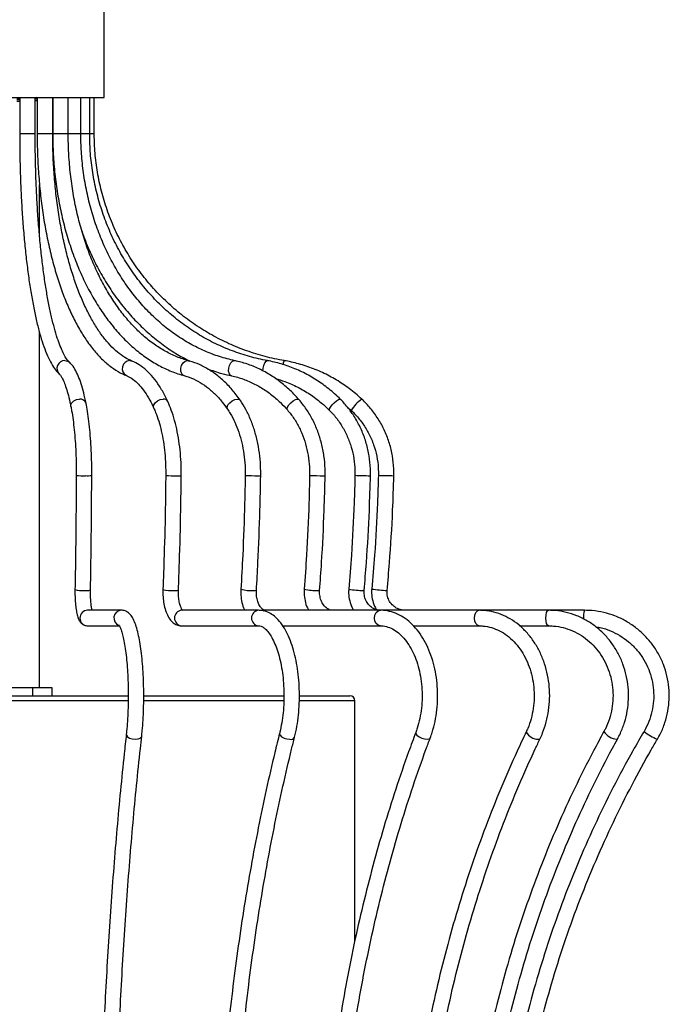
# Model space of a CAD drawing. Header units: millimetres. Extents: x -137 to 130, y -37 to 1540.
# Tile 5 of 6: x -7 to 119, y 526 to 716. Entities that reach past the tile are written whole.
import ezdxf

# ---------------------------------------------------------------- set-up
doc = ezdxf.new("R2010")
doc.units = ezdxf.units.MM

msp = doc.modelspace()

# ---------------------------------------------------------------- linework, layer by layer
at = {"color": 7, "linetype": 'Continuous', "lineweight": 25}
for p, q in [((9.5, 700.88), (9.5, 730.88)), ((-25.5, 700.88), (9.5, 700.88)), ((-6.84, 700.88), (-6.84, 693.88)), ((-3.84, 693.88), (-3.84, 700.88)), ((-3.45, 700.23), (-3.84, 700.2)), ((-3.55, 700.84), (-3.45, 700.9)), ((-3.54, 700.6), (-3.54, 700.85)), ((-3.45, 700.56), (-3.54, 700.61)), ((-3.45, 700.88), (-3.45, 693.88)), ((-0.45, 700.88), (-0.45, 693.88)), ((-0.45, 693.88), (-0.45, 700.88)), ((2.55, 693.88), (2.55, 700.88)), ((4.99, 693.88), (4.99, 700.88)), ((6.7, 693.88), (6.7, 700.88)), ((7.59, 693.88), (7.59, 700.88)), ((2.55, 693.88), (7.59, 693.88)), ((-3, 674.23), (-3, 684)), ((-3, 586.75), (-3, 655.43)), ((56.54, 641.01), (57.3, 640.36)), ((12.85, 601.76), (6.29, 601.76)), ((39.38, 601.76), (24.48, 601.76)), ((102.41, 601.76), (40.63, 601.76)), ((6.29, 598.76), (12.42, 598.76)), ((24.48, 598.76), (39.38, 598.76)), ((44.04, 598.76), (62.94, 598.76)), ((69.33, 598.76), (82.03, 598.76)), ((89.85, 598.76), (95.47, 598.76)), ((-0.55, 586.75), (-14.42, 586.75)), ((-4.28, 585.25), (-4.28, 586.75)), ((-0.55, 585.25), (-0.55, 586.75)), ((-14.44, 585.25), (14.22, 585.25)), ((17.2, 585.25), (44.39, 585.25)), ((47.28, 585.25), (57, 585.25)), ((58, 537.95), (58, 584.25)), ((108.77, 576.88), (108.78, 576.88))]:
    msp.add_line(p, q, dxfattribs=at)
at = {"color": 8, "linetype": 'Continuous', "lineweight": 25}
for p, q in [((-6.84, 693.88), (-3.84, 693.88)), ((-3.45, 693.88), (-0.45, 693.88)), ((-0.45, 693.88), (2.55, 693.88)), ((14.46, 650), (14.91, 649.92)), ((25.62, 650), (25.85, 649.97)), ((55.1, 642.56), (55.21, 642.52)), ((60.9, 627.77), (61.01, 627.77)), ((59.69, 605.59), (59.79, 605.6)), ((40.23, 601.67), (40.63, 601.76)), ((14.21, 584.25), (-14.44, 584.25)), ((44.39, 584.25), (17.17, 584.25)), ((58, 584.25), (47.27, 584.25)), ((108.66, 576.84), (108.77, 576.88))]:
    msp.add_line(p, q, dxfattribs=at)
at = {"color": 8, "linetype": 'Continuous', "lineweight": 25, "flags": 128}
for points in [[(1.88, 650), (2.44, 649.89), (2.85, 649.64)], [(25.07, 647.08), (24.87, 647.16), (24.53, 647.48), (24.34, 647.96), (24.31, 648.53), (24.46, 649.09), (24.76, 649.57), (25.17, 649.89), (25.62, 650)], [(34.16, 647.06), (33.95, 647.16), (33.71, 647.48), (33.58, 647.96), (33.59, 648.53), (33.74, 649.09), (33.99, 649.57), (34.32, 649.89), (34.68, 650)], [(40.21, 647.99), (40.26, 648.53), (40.39, 649.09), (40.59, 649.57), (40.82, 649.89), (41.05, 650)], [(3.06, 641.16), (3.05, 641.46), (3.24, 641.88), (3.62, 642.23), (4.14, 642.47), (4.72, 642.56)], [(19.1, 640.83), (19.04, 641.03), (19.1, 641.46), (19.37, 641.88), (19.81, 642.23), (20.34, 642.47), (20.9, 642.56)], [(33.37, 640.61), (33.33, 640.68), (33.29, 641.03), (33.45, 641.46), (33.79, 641.88), (34.25, 642.23), (34.77, 642.47), (35.26, 642.56)], [(35.26, 642.56), (35.65, 642.47), (35.85, 642.3)], [(44.95, 640.47), (44.87, 640.68), (44.95, 641.03), (45.2, 641.46), (45.58, 641.88), (46.04, 642.23), (46.51, 642.47), (46.91, 642.56)], [(46.91, 642.56), (47.18, 642.47), (47.21, 642.44)], [(53.09, 640.39), (53.07, 640.44), (53.09, 640.68), (53.28, 641.03), (53.6, 641.46), (54.01, 641.88), (54.43, 642.23), (54.82, 642.47), (55.1, 642.56)], [(51.95, 627.77), (52.2, 627.77), (52.24, 627.78)], [(50.9, 605.59), (51.14, 605.6), (51.18, 605.61)], [(62.92, 598.76), (62.49, 598.88), (62.12, 599.2), (61.87, 599.69), (61.78, 600.26), (61.87, 600.84), (62.12, 601.32), (62.49, 601.65), (62.94, 601.76)], [(82.03, 598.76), (81.69, 598.88), (81.41, 599.2), (81.22, 599.69), (81.15, 600.26), (81.22, 600.84), (81.41, 601.32), (81.69, 601.65), (82.03, 601.76)], [(95.47, 598.76), (95.26, 598.88), (95.08, 599.2), (94.96, 599.69), (94.92, 600.26), (94.96, 600.84), (95.08, 601.32), (95.26, 601.65), (95.47, 601.76)], [(13.78, 577.78), (13.8, 577.61), (14, 577.32), (14.4, 577.07), (14.93, 576.9), (15.51, 576.84)], [(15.51, 576.84), (16.06, 576.9), (16.48, 577.07), (16.72, 577.32), (16.76, 577.44)], [(43.42, 577.98), (43.41, 577.9), (43.52, 577.61), (43.83, 577.32), (44.3, 577.07), (44.86, 576.9), (45.42, 576.84)], [(69.76, 578.14), (69.78, 577.9), (70, 577.61), (70.41, 577.32), (70.92, 577.07), (71.48, 576.9), (71.98, 576.84)], [(71.98, 576.84), (72.36, 576.9), (72.56, 577.07), (72.56, 577.08)], [(93.51, 576.84), (93.77, 576.9), (93.82, 576.96)]]:
    msp.add_lwpolyline(points, dxfattribs=at)
at = {"color": 8, "linetype": 'Continuous', "lineweight": 25}
for centre, radius, start, end in [((1.87, 648.5), 1.51, 89.5679, 225.6574), ((14.5, 648.48), 1.52, 91.3501, 242.3259), ((45.63, 649.08), 1.59, 144.5027, 172.6896), ((4.88, 641.4), 1.17, 17.6759, 98.1258), ((21.01, 641.63), 0.935, 29.0969, 96.8501), ((63.3, 636.83), 6.96, 124.7569, 149.5859), ((5.45, 646.11), 18.34, 265.7878, 271.3552), ((6.25, 637.71), 9.94, 267.9075, 274.9374), ((23.01, 648.78), 21.02, 265.6577, 271.4902), ((23.8, 635.04), 7.28, 268.0283, 274.8188), ((38.81, 659.9), 32.13, 266.384, 270.7648), ((39.44, 630.7), 2.94, 266.1038, 276.7374), ((51.8, 676.31), 48.54, 266.9738, 270.1774), ((61.19, 697.6), 69.83, 267.389, 269.7642), ((69.12, 832.72), 204.98, 268.1589, 268.9942), ((5.21, 610.64), 5.07, 254.5454, 274.857), ((6, 608.35), 2.79, 262.576, 287.9745), ((22.46, 611.36), 5.8, 254.0403, 275.354), ((23.24, 607.64), 2.07, 263.1201, 287.3379), ((37.98, 614.33), 8.75, 256.6098, 272.7719), ((38.6, 606.45), 0.885, 257.1616, 293.1776), ((50.75, 618.69), 13.11, 258.7432, 270.6342), ((59.98, 624.38), 18.8, 260.2721, 269.1056), ((67.83, 660.5), 55.03, 263.1323, 266.2438), ((6.32, 600.26), 1.5, 90.824, 269.176), ((12.88, 600.26), 1.5, 90.9709, 249.6353), ((24.6, 600.26), 1.5, 94.6091, 265.3909), ((39.5, 600.26), 1.5, 94.6105, 265.3625), ((106.07, 600.5), 3.87, 160.9779, 186.5414), ((45.61, 577.65), 0.832, 257.2671, 330.2333), ((93.49, 579.55), 2.71, 208.5013, 270.3951), ((109.12, 580.48), 3.67, 215.8929, 262.7977), ((120.25, 586.12), 10.01, 230.7276, 247.9154)]:
    msp.add_arc(centre, radius, start, end, dxfattribs=at)
at = {"color": 7, "linetype": 'Continuous', "lineweight": 25}
msp.add_arc((57, 584.25), 1, 0, 90, dxfattribs=at)
for points, knots in [([(-6.84, 700.64), (-6.99, 700.64), (-7.17, 700.63), (-7.37, 700.62), (-7.39, 700.62)], [0, 0, 0, 0, 0.870724, 1, 1, 1, 1]), ([(-6.84, 700.39), (-6.99, 700.39), (-7.17, 700.38), (-7.37, 700.37), (-7.39, 700.37)], [0, 0, 0, 0, 0.870724, 1, 1, 1, 1]), ([(-3.63, 700.84), (-3.61, 700.83), (-3.58, 700.82), (-3.77, 700.8), (-3.84, 700.8)], [0, 0, 0, 0, 0.658415, 1, 1, 1, 1]), ([(-3.62, 700.6), (-3.59, 700.59), (-3.54, 700.57), (-3.78, 700.55), (-3.84, 700.55)], [0, 0, 0, 0, 0.722546, 1, 1, 1, 1]), ([(-6.84, 700.08), (-6.97, 700.07), (-7.14, 700.07), (-7.34, 700.06), (-7.39, 700.06)], [0, 0, 0, 0, 0.725829, 1, 1, 1, 1]), ([(-6.84, 693.88), (-6.84, 693.2), (-6.83, 691.25), (-6.78, 688.03), (-6.66, 684.25), (-6.48, 680.53), (-6.25, 676.89), (-5.95, 673.37), (-5.61, 669.99), (-5.21, 666.77), (-4.76, 663.72), (-4.27, 660.87), (-3.72, 658.24), (-3.14, 655.84), (-2.51, 653.68), (-1.83, 651.76), (-1.11, 650.11), (-0.33, 648.75), (0.32, 647.9), (0.73, 647.51), (0.83, 647.41)], [0, 0, 0, 0, 0.030945, 0.089784, 0.148639, 0.207507, 0.266395, 0.325311, 0.384268, 0.443281, 0.502369, 0.56156, 0.620895, 0.680433, 0.740266, 0.800543, 0.861501, 0.923506, 0.981363, 1, 1, 1, 1]), ([(2.84, 649.64), (2.76, 649.71), (2.55, 649.92), (2.11, 650.51), (1.57, 651.48), (1.01, 652.76), (0.43, 654.34), (-0.13, 656.22), (-0.68, 658.39), (-1.2, 660.82), (-1.68, 663.49), (-2.13, 666.38), (-2.53, 669.47), (-2.88, 672.74), (-3.18, 676.16), (-3.43, 679.7), (-3.62, 683.35), (-3.75, 687.07), (-3.83, 690.59), (-3.84, 692.86), (-3.84, 693.88)], [0, 0, 0, 0, 0.030759, 0.083365, 0.136735, 0.191594, 0.247764, 0.304899, 0.362704, 0.420968, 0.479546, 0.538342, 0.597292, 0.656353, 0.715494, 0.774694, 0.833936, 0.893207, 0.952498, 1, 1, 1, 1]), ([(-3.45, 693.88), (-3.45, 693.2), (-3.44, 691.23), (-3.32, 687.99), (-3.04, 684.18), (-2.64, 680.43), (-2.1, 676.77), (-1.43, 673.22), (-0.64, 669.81), (0.28, 666.55), (1.3, 663.47), (2.44, 660.59), (3.69, 657.92), (5.03, 655.49), (6.47, 653.3), (8, 651.38), (9.61, 649.75), (11.3, 648.42), (12.71, 647.59), (13.55, 647.24), (13.8, 647.13)], [0, 0, 0, 0, 0.030907, 0.089608, 0.14833, 0.207069, 0.265838, 0.324648, 0.383512, 0.442445, 0.501464, 0.560585, 0.619828, 0.679205, 0.738718, 0.798338, 0.857941, 0.917278, 0.975991, 1, 1, 1, 1]), ([(-0.45, 693.88), (-0.44, 693.19), (-0.43, 691.22), (-0.24, 687.96), (0.17, 684.14), (0.78, 680.37), (1.59, 676.7), (2.59, 673.14), (3.77, 669.71), (5.14, 666.45), (6.67, 663.36), (8.37, 660.48), (10.22, 657.81), (12.2, 655.39), (14.31, 653.22), (16.54, 651.33), (18.86, 649.73), (21.26, 648.43), (23.35, 647.57), (24.63, 647.2), (25.08, 647.08)], [0, 0, 0, 0, 0.030941, 0.089531, 0.14814, 0.206762, 0.265402, 0.324064, 0.382753, 0.441471, 0.500217, 0.558989, 0.617775, 0.67655, 0.735283, 0.79393, 0.852439, 0.910751, 0.968821, 1, 1, 1, 1]), ([(14.91, 649.92), (14.67, 650.02), (13.96, 650.33), (12.77, 651.06), (11.35, 652.23), (9.98, 653.69), (8.64, 655.43), (7.37, 657.44), (6.15, 659.71), (5.01, 662.22), (3.96, 664.96), (3, 667.91), (2.15, 671.05), (1.4, 674.36), (0.78, 677.8), (0.27, 681.37), (-0.11, 685.02), (-0.35, 688.74), (-0.45, 691.7), (-0.45, 693.42), (-0.45, 693.88)], [0, 0, 0, 0, 0.03076, 0.091745, 0.151558, 0.21055, 0.269213, 0.327814, 0.386451, 0.445195, 0.504066, 0.563062, 0.622169, 0.68137, 0.740648, 0.799987, 0.859373, 0.918793, 0.978235, 1, 1, 1, 1]), ([(25.85, 649.97), (25.46, 650.09), (24.31, 650.42), (22.42, 651.2), (20.22, 652.42), (18.08, 653.94), (16.03, 655.73), (14.08, 657.8), (12.25, 660.11), (10.54, 662.67), (8.97, 665.44), (7.54, 668.42), (6.28, 671.58), (5.19, 674.9), (4.28, 678.35), (3.55, 681.92), (3.01, 685.57), (2.67, 689.22), (2.56, 692), (2.55, 693.53), (2.55, 693.88)], [0, 0, 0, 0, 0.030869, 0.0916, 0.152073, 0.212223, 0.272109, 0.331805, 0.39138, 0.450888, 0.510367, 0.569839, 0.629319, 0.688816, 0.748334, 0.807873, 0.86743, 0.927002, 0.983459, 1, 1, 1, 1]), ([(34.78, 649.99), (34.28, 650.11), (32.78, 650.45), (30.34, 651.24), (27.5, 652.48), (24.75, 654.01), (22.12, 655.82), (19.62, 657.91), (17.26, 660.24), (15.08, 662.82), (13.07, 665.61), (11.26, 668.61), (9.66, 671.78), (8.28, 675.11), (7.12, 678.57), (6.21, 682.14), (5.54, 685.8), (5.13, 689.44), (5, 692.15), (4.99, 693.6), (4.99, 693.88)], [0, 0, 0, 0, 0.030967, 0.09129, 0.151574, 0.211781, 0.271905, 0.331952, 0.391929, 0.451849, 0.511722, 0.571561, 0.631374, 0.69117, 0.750953, 0.810728, 0.870497, 0.930262, 0.986882, 1, 1, 1, 1]), ([(41.08, 650), (40.49, 650.12), (38.77, 650.46), (35.94, 651.26), (32.66, 652.5), (29.48, 654.03), (26.44, 655.85), (23.55, 657.94), (20.83, 660.29), (18.3, 662.87), (15.99, 665.67), (13.9, 668.67), (12.05, 671.86), (10.46, 675.19), (9.14, 678.66), (8.09, 682.24), (7.32, 685.89), (6.85, 689.54), (6.71, 692.21), (6.7, 693.64), (6.7, 693.88)], [0, 0, 0, 0, 0.031034, 0.091177, 0.151324, 0.211457, 0.271573, 0.331669, 0.391745, 0.451802, 0.511839, 0.571859, 0.631863, 0.691852, 0.75183, 0.811797, 0.871756, 0.931708, 0.988503, 1, 1, 1, 1]), ([(44.34, 650), (43.71, 650.12), (41.86, 650.46), (38.84, 651.26), (35.32, 652.5), (31.93, 654.04), (28.67, 655.87), (25.58, 657.96), (22.68, 660.3), (19.98, 662.89), (17.5, 665.69), (15.27, 668.7), (13.3, 671.88), (11.6, 675.22), (10.18, 678.69), (9.06, 682.27), (8.24, 685.93), (7.74, 689.58), (7.6, 692.24), (7.59, 693.65), (7.59, 693.88)], [0, 0, 0, 0, 0.031067, 0.091146, 0.151237, 0.211327, 0.271416, 0.331503, 0.391588, 0.451671, 0.511753, 0.571832, 0.631909, 0.691984, 0.752057, 0.812128, 0.872198, 0.932267, 0.98918, 1, 1, 1, 1]), ([(5.17, 675.1), (5.4, 674.44), (6.03, 672.59), (7.33, 669.69), (9.05, 666.42), (10.98, 663.34), (13.11, 660.47), (15.43, 657.81), (17.92, 655.4), (20.56, 653.25), (23.26, 651.39), (25.13, 650.4), (26.03, 649.92)], [0, 0, 0, 0, 0.05832, 0.163939, 0.269552, 0.375149, 0.480718, 0.586246, 0.691714, 0.797104, 0.902397, 1, 1, 1, 1]), ([(6, 641.75), (5.92, 642.11), (5.7, 643.16), (5.3, 644.74), (4.78, 646.38), (4.18, 647.79), (3.58, 648.87), (3.07, 649.4), (2.84, 649.64)], [0, 0, 0, 0, 0.095406, 0.279849, 0.465971, 0.655575, 0.851339, 1, 1, 1, 1]), ([(21.83, 642.08), (21.65, 642.45), (21.14, 643.52), (20.21, 645.12), (19.01, 646.79), (17.71, 648.16), (16.35, 649.25), (15.38, 649.7), (14.91, 649.92)], [0, 0, 0, 0, 0.095459, 0.278682, 0.462691, 0.647111, 0.830187, 1, 1, 1, 1]), ([(35.85, 642.31), (35.58, 642.67), (34.83, 643.74), (33.46, 645.32), (31.72, 646.93), (29.88, 648.26), (27.99, 649.27), (26.63, 649.76), (25.92, 649.95), (25.85, 649.97)], [0, 0, 0, 0, 0.095834, 0.276295, 0.456611, 0.636237, 0.814739, 0.980695, 1, 1, 1, 1]), ([(47.21, 642.44), (46.88, 642.81), (45.93, 643.86), (44.22, 645.42), (42.06, 647.01), (39.78, 648.31), (37.45, 649.29), (35.76, 649.78), (34.88, 649.97), (34.78, 649.99)], [0, 0, 0, 0, 0.096118, 0.275131, 0.453999, 0.632506, 0.810594, 0.978442, 1, 1, 1, 1]), ([(55.21, 642.52), (54.83, 642.88), (53.74, 643.93), (51.8, 645.48), (49.35, 647.05), (46.75, 648.34), (44.1, 649.31), (42.19, 649.79), (41.19, 649.98), (41.08, 650)], [0, 0, 0, 0, 0.096286, 0.274928, 0.453555, 0.632073, 0.810483, 0.979318, 1, 1, 1, 1]), ([(59.34, 642.55), (58.94, 642.92), (57.78, 643.96), (55.71, 645.5), (53.11, 647.07), (50.35, 648.35), (47.53, 649.32), (45.5, 649.8), (44.45, 649.98), (44.34, 650)], [0, 0, 0, 0, 0.096361, 0.27499, 0.453668, 0.632335, 0.810992, 0.980245, 1, 1, 1, 1]), ([(0.83, 647.41), (0.87, 647.37), (0.98, 647.27), (1.27, 646.85), (1.65, 646.1), (2.06, 645.04), (2.48, 643.68), (2.81, 642.33), (3, 641.44), (3.06, 641.16)], [0, 0, 0, 0, 0.095677, 0.246007, 0.403205, 0.569352, 0.742291, 0.919792, 1, 1, 1, 1]), ([(13.8, 647.13), (13.96, 647.06), (14.46, 646.84), (15.33, 646.25), (16.36, 645.26), (17.36, 643.98), (18.28, 642.51), (18.84, 641.36), (19.1, 640.83)], [0, 0, 0, 0, 0.095669, 0.288701, 0.474749, 0.657409, 0.839521, 1, 1, 1, 1]), ([(25.08, 647.08), (25.36, 646.99), (26.23, 646.74), (27.64, 646.09), (29.3, 645.02), (30.87, 643.67), (32.23, 642.19), (33.03, 641.08), (33.37, 640.61)], [0, 0, 0, 0, 0.0959523, 0.2889888, 0.4801112, 0.6691386, 0.8567641, 1, 1, 1, 1]), ([(29.44, 648.44), (30.38, 648.11), (31.94, 647.56), (33.54, 647.2), (34.16, 647.06)], [0, 0, 0, 0, 0.605783, 1, 1, 1, 1]), ([(34.16, 647.06), (34.55, 646.97), (35.68, 646.71), (37.54, 646.04), (39.68, 644.95), (41.71, 643.58), (43.48, 642.07), (44.51, 640.95), (44.95, 640.47)], [0, 0, 0, 0, 0.096176, 0.286644, 0.476793, 0.666373, 0.855398, 1, 1, 1, 1]), ([(42.62, 646.54), (43.23, 646.36), (44.71, 645.94), (46.96, 644.92), (49.32, 643.55), (51.37, 642.02), (52.57, 640.89), (53.09, 640.39)], [0, 0, 0, 0, 0.158814, 0.381425, 0.603903, 0.826227, 1, 1, 1, 1]), ([(7.1, 627.8), (7.1, 628.22), (7.11, 629.45), (7.06, 631.49), (6.95, 633.85), (6.78, 636.12), (6.56, 638.25), (6.3, 640.15), (6.09, 641.25), (6, 641.75)], [0, 0, 0, 0, 0.081879, 0.237752, 0.393775, 0.54999, 0.70656, 0.863719, 1, 1, 1, 1]), ([(24.41, 627.79), (24.41, 628.22), (24.42, 629.48), (24.31, 631.54), (24.06, 633.95), (23.67, 636.26), (23.15, 638.45), (22.54, 640.41), (22.05, 641.55), (21.83, 642.08)], [0, 0, 0, 0, 0.081743, 0.236912, 0.392277, 0.547931, 0.704078, 0.860964, 1, 1, 1, 1]), ([(39.78, 627.78), (39.78, 628.22), (39.78, 629.49), (39.63, 631.58), (39.25, 634.01), (38.67, 636.34), (37.89, 638.55), (36.96, 640.57), (36.21, 641.74), (35.85, 642.31)], [0, 0, 0, 0, 0.081745, 0.235747, 0.389926, 0.544296, 0.698937, 0.8539, 1, 1, 1, 1]), ([(52.24, 627.78), (52.24, 628.22), (52.24, 629.5), (52.05, 631.6), (51.57, 634.03), (50.84, 636.37), (49.87, 638.57), (48.67, 640.63), (47.7, 641.84), (47.21, 642.44)], [0, 0, 0, 0, 0.081841, 0.234333, 0.386954, 0.539628, 0.692334, 0.845022, 1, 1, 1, 1]), ([(61.01, 627.77), (61.01, 628.22), (61.01, 629.5), (60.79, 631.6), (60.25, 634.03), (59.42, 636.36), (58.32, 638.56), (56.99, 640.55), (55.89, 641.83), (55.29, 642.44), (55.21, 642.52)], [0, 0, 0, 0, 0.081955, 0.233015, 0.38416, 0.535296, 0.686399, 0.837439, 0.980229, 1, 1, 1, 1]), ([(65.53, 627.77), (65.53, 628.22), (65.54, 629.5), (65.3, 631.6), (64.73, 634.02), (63.85, 636.35), (62.69, 638.54), (61.28, 640.54), (60.11, 641.83), (59.44, 642.46), (59.34, 642.55)], [0, 0, 0, 0, 0.08203, 0.232229, 0.382501, 0.53277, 0.683031, 0.833283, 0.975618, 1, 1, 1, 1]), ([(3.06, 641.16), (3.11, 640.88), (3.26, 640.08), (3.49, 638.59), (3.72, 636.64), (3.9, 634.52), (4.03, 632.29), (4.1, 630.03), (4.1, 628.53), (4.1, 627.81)], [0, 0, 0, 0, 0.0817092, 0.2346098, 0.3888073, 0.5441017, 0.7000581, 0.856406, 1, 1, 1, 1]), ([(19.1, 640.83), (19.22, 640.56), (19.56, 639.79), (20.06, 638.34), (20.57, 636.44), (20.97, 634.37), (21.25, 632.17), (21.4, 629.97), (21.41, 628.51), (21.41, 627.82)], [0, 0, 0, 0, 0.08148, 0.235041, 0.389689, 0.545386, 0.70184, 0.858792, 1, 1, 1, 1]), ([(33.37, 640.61), (33.55, 640.34), (34.06, 639.57), (34.81, 638.11), (35.56, 636.2), (36.15, 634.13), (36.56, 631.94), (36.77, 629.83), (36.78, 628.45), (36.78, 627.83)], [0, 0, 0, 0, 0.081518, 0.239148, 0.396975, 0.554963, 0.713175, 0.871575, 1, 1, 1, 1]), ([(44.95, 640.47), (45.17, 640.2), (45.83, 639.42), (46.79, 637.95), (47.75, 636.02), (48.49, 633.93), (48.99, 631.74), (49.23, 629.69), (49.24, 628.38), (49.24, 627.84)], [0, 0, 0, 0, 0.081705, 0.242602, 0.403362, 0.563888, 0.724281, 0.884591, 1, 1, 1, 1]), ([(53.09, 640.39), (53.35, 640.13), (54.11, 639.34), (55.22, 637.85), (56.33, 635.91), (57.17, 633.81), (57.74, 631.61), (58, 629.6), (58.01, 628.34), (58.01, 627.84)], [0, 0, 0, 0, 0.081907, 0.244444, 0.406929, 0.569232, 0.73139, 0.893439, 1, 1, 1, 1]), ([(57.3, 640.36), (57.57, 640.09), (58.38, 639.3), (59.58, 637.81), (60.76, 635.86), (61.66, 633.76), (62.26, 631.55), (62.53, 629.56), (62.53, 628.32), (62.53, 627.84)], [0, 0, 0, 0, 0.082031, 0.245128, 0.408303, 0.571453, 0.73458, 0.897689, 1, 1, 1, 1]), ([(4.1, 627.81), (4.09, 626.04), (4.07, 620.88), (3.99, 613.52), (3.9, 607.95), (3.86, 605.75)], [0, 0, 0, 0, 0.241373, 0.700042, 1, 1, 1, 1]), ([(6.86, 605.7), (6.89, 607.47), (6.97, 612.62), (7.06, 619.99), (7.09, 625.59), (7.1, 627.8)], [0, 0, 0, 0, 0.241373, 0.700031, 1, 1, 1, 1]), ([(21.41, 627.82), (21.39, 626.05), (21.33, 620.9), (21.15, 613.55), (20.94, 607.98), (20.86, 605.78)], [0, 0, 0, 0, 0.241374, 0.700116, 1, 1, 1, 1]), ([(23.86, 605.67), (23.93, 607.44), (24.12, 612.59), (24.31, 619.97), (24.38, 625.58), (24.41, 627.79)], [0, 0, 0, 0, 0.241374, 0.699957, 1, 1, 1, 1]), ([(36.78, 627.83), (36.75, 626.06), (36.65, 620.91), (36.38, 613.57), (36.08, 608.01), (35.95, 605.81)], [0, 0, 0, 0, 0.2413736, 0.7003089, 1, 1, 1, 1]), ([(38.95, 605.64), (39.05, 607.41), (39.34, 612.57), (39.62, 619.96), (39.74, 625.56), (39.78, 627.78)], [0, 0, 0, 0, 0.2413737, 0.6997626, 1, 1, 1, 1]), ([(49.24, 627.84), (49.2, 626.06), (49.07, 620.92), (48.73, 613.58), (48.35, 608.03), (48.19, 605.84)], [0, 0, 0, 0, 0.241373, 0.700595, 1, 1, 1, 1]), ([(51.18, 605.61), (51.31, 607.39), (51.68, 612.55), (52.04, 619.94), (52.18, 625.55), (52.24, 627.78)], [0, 0, 0, 0, 0.241373, 0.699475, 1, 1, 1, 1]), ([(58.01, 627.84), (57.96, 626.07), (57.81, 620.93), (57.43, 613.59), (56.98, 608.04), (56.8, 605.85)], [0, 0, 0, 0, 0.241373, 0.700886, 1, 1, 1, 1]), ([(59.79, 605.6), (59.94, 607.38), (60.36, 612.54), (60.78, 619.93), (60.94, 625.55), (61.01, 627.77)], [0, 0, 0, 0, 0.241373, 0.699187, 1, 1, 1, 1]), ([(62.53, 627.84), (62.48, 626.07), (62.33, 620.93), (61.92, 613.6), (61.44, 608.05), (61.25, 605.86)], [0, 0, 0, 0, 0.241373, 0.701069, 1, 1, 1, 1]), ([(64.24, 605.59), (64.39, 607.37), (64.84, 612.53), (65.29, 619.92), (65.46, 625.54), (65.53, 627.77)], [0, 0, 0, 0, 0.241373, 0.699008, 1, 1, 1, 1]), ([(3.86, 605.75), (3.86, 605.52), (3.85, 604.85), (3.89, 603.73), (3.99, 602.49), (4.16, 601.36), (4.38, 600.46), (4.66, 599.78), (5.06, 599.24), (5.62, 598.84), (6.07, 598.79), (6.29, 598.76)], [0, 0, 0, 0, 0.07062, 0.205823, 0.341934, 0.480361, 0.625152, 0.752009, 0.84501, 0.922261, 1, 1, 1, 1]), ([(7.16, 601.76), (7.11, 601.97), (7.03, 602.41), (6.93, 603.33), (6.86, 604.41), (6.85, 605.22), (6.86, 605.65), (6.86, 605.7)], [0, 0, 0, 0, 0.218193, 0.460968, 0.716605, 0.966206, 1, 1, 1, 1]), ([(20.86, 605.78), (20.86, 605.54), (20.84, 604.83), (20.93, 603.64), (21.17, 602.31), (21.58, 601.09), (22.12, 600.1), (22.78, 599.36), (23.54, 598.9), (24.13, 598.77), (24.45, 598.76), (24.48, 598.76)], [0, 0, 0, 0, 0.073266, 0.212113, 0.35233, 0.495776, 0.645788, 0.770504, 0.881025, 0.986839, 1, 1, 1, 1]), ([(24.72, 601.71), (24.72, 601.7), (24.76, 601.69), (24.6, 601.82), (24.37, 602.25), (24.12, 602.94), (23.93, 603.85), (23.84, 604.8), (23.85, 605.41), (23.86, 605.67)], [0, 0, 0, 0, 0.026053, 0.182809, 0.338794, 0.505136, 0.683086, 0.868801, 1, 1, 1, 1]), ([(35.95, 605.81), (35.95, 605.55), (35.92, 604.81), (36.06, 603.6), (36.32, 602.48), (36.61, 601.92), (36.69, 601.76)], [0, 0, 0, 0, 0.183306, 0.52136, 0.862278, 1, 1, 1, 1]), ([(40.63, 601.76), (40.59, 601.76), (40.48, 601.77), (40.24, 601.86), (39.84, 602.21), (39.43, 602.83), (39.11, 603.69), (38.93, 604.66), (38.94, 605.32), (38.95, 605.64)], [0, 0, 0, 0, 0.078601, 0.23749, 0.38539, 0.543323, 0.700068, 0.85834, 1, 1, 1, 1]), ([(48.19, 605.84), (48.18, 605.57), (48.15, 604.81), (48.32, 603.58), (48.64, 602.47), (48.98, 601.92), (49.08, 601.76)], [0, 0, 0, 0, 0.190219, 0.528173, 0.867891, 1, 1, 1, 1]), ([(53.72, 601.76), (53.62, 601.77), (53.31, 601.78), (52.79, 601.97), (52.16, 602.45), (51.63, 603.19), (51.27, 604.14), (51.15, 604.98), (51.18, 605.47), (51.18, 605.61)], [0, 0, 0, 0, 0.077799, 0.253588, 0.417572, 0.592766, 0.762771, 0.93095, 1, 1, 1, 1]), ([(56.8, 605.85), (56.79, 605.57), (56.75, 604.82), (56.95, 603.58), (57.31, 602.47), (57.68, 601.92), (57.79, 601.76)], [0, 0, 0, 0, 0.194776, 0.529317, 0.864699, 1, 1, 1, 1]), ([(62.93, 601.76), (62.79, 601.77), (62.35, 601.79), (61.6, 602.03), (60.79, 602.62), (60.18, 603.45), (59.83, 604.42), (59.76, 605.16), (59.79, 605.54), (59.79, 605.6)], [0, 0, 0, 0, 0.078417, 0.264006, 0.448337, 0.628979, 0.806488, 0.972174, 1, 1, 1, 1]), ([(61.25, 605.86), (61.23, 605.58), (61.19, 604.82), (61.4, 603.59), (61.78, 602.48), (62.17, 601.93), (62.28, 601.76)], [0, 0, 0, 0, 0.197044, 0.528957, 0.861345, 1, 1, 1, 1]), ([(67.68, 601.76), (67.53, 601.77), (67.04, 601.79), (66.21, 602.04), (65.33, 602.62), (64.66, 603.45), (64.27, 604.42), (64.2, 605.16), (64.23, 605.54), (64.24, 605.59)], [0, 0, 0, 0, 0.078958, 0.260067, 0.441627, 0.622884, 0.803748, 0.974788, 1, 1, 1, 1]), ([(16.76, 577.44), (16.8, 577.78), (16.9, 578.78), (17.03, 580.53), (17.13, 582.7), (17.17, 584.91), (17.15, 587.14), (17.07, 589.32), (16.93, 591.43), (16.73, 593.41), (16.48, 595.25), (16.18, 596.9), (15.82, 598.34), (15.39, 599.59), (14.93, 600.5), (14.38, 601.16), (13.77, 601.59), (13.21, 601.75), (12.9, 601.76), (12.85, 601.76)], [0, 0, 0, 0, 0.035493, 0.10334, 0.170994, 0.238509, 0.305975, 0.37346, 0.441025, 0.508761, 0.576802, 0.645366, 0.71487, 0.786197, 0.861522, 0.91065, 0.952683, 0.992369, 1, 1, 1, 1]), ([(46.33, 577.24), (46.41, 577.59), (46.66, 578.61), (46.96, 580.41), (47.2, 582.62), (47.29, 584.88), (47.24, 587.15), (47.06, 589.38), (46.74, 591.53), (46.28, 593.58), (45.7, 595.47), (44.99, 597.18), (44.15, 598.69), (43.21, 599.91), (42.21, 600.82), (41.16, 601.43), (40.2, 601.72), (39.61, 601.75), (39.38, 601.76)], [0, 0, 0, 0, 0.035711, 0.103663, 0.171376, 0.238921, 0.306411, 0.373939, 0.441591, 0.509488, 0.577774, 0.646632, 0.716255, 0.786728, 0.850037, 0.909437, 0.965839, 1, 1, 1, 1]), ([(72.56, 577.08), (72.69, 577.44), (73.06, 578.47), (73.52, 580.28), (73.88, 582.51), (74.03, 584.79), (73.97, 587.08), (73.7, 589.34), (73.22, 591.52), (72.55, 593.59), (71.68, 595.51), (70.64, 597.23), (69.44, 598.72), (68.1, 599.96), (66.64, 600.89), (65.1, 601.51), (63.85, 601.74), (63.13, 601.76), (62.94, 601.76)], [0, 0, 0, 0, 0.035901, 0.103223, 0.170488, 0.237706, 0.304921, 0.372182, 0.43953, 0.50702, 0.574691, 0.642546, 0.710496, 0.778255, 0.845399, 0.911463, 0.976236, 1, 1, 1, 1]), ([(93.82, 576.96), (93.98, 577.32), (94.45, 578.35), (95.05, 580.17), (95.5, 582.39), (95.7, 584.68), (95.64, 586.98), (95.31, 589.24), (94.73, 591.43), (93.9, 593.51), (92.84, 595.43), (91.56, 597.15), (90.1, 598.64), (88.48, 599.87), (86.73, 600.81), (84.89, 601.45), (83.31, 601.73), (82.35, 601.75), (82.03, 601.76)], [0, 0, 0, 0, 0.0360433, 0.1025744, 0.169173, 0.2358238, 0.3025147, 0.3692428, 0.4360066, 0.5027975, 0.5695923, 0.6363456, 0.7029868, 0.7694244, 0.8355641, 0.9013418, 0.9667579, 1, 1, 1, 1]), ([(108.78, 576.88), (108.97, 577.25), (109.51, 578.28), (110.19, 580.09), (110.72, 582.31), (110.95, 584.59), (110.89, 586.88), (110.53, 589.15), (109.89, 591.34), (108.96, 593.41), (107.77, 595.33), (106.35, 597.05), (104.72, 598.55), (102.9, 599.79), (100.95, 600.75), (98.89, 601.4), (97.05, 601.72), (95.9, 601.75), (95.47, 601.76)], [0, 0, 0, 0, 0.03613, 0.102111, 0.168161, 0.234258, 0.30039, 0.366543, 0.4327, 0.498846, 0.564965, 0.631037, 0.697045, 0.762971, 0.828805, 0.894544, 0.960199, 1, 1, 1, 1]), ([(116.5, 576.85), (116.7, 577.21), (117.28, 578.24), (118, 580.05), (118.57, 582.26), (118.83, 584.54), (118.77, 586.83), (118.4, 589.09), (117.72, 591.28), (116.75, 593.35), (115.5, 595.27), (114, 596.99), (112.28, 598.49), (110.38, 599.74), (108.31, 600.71), (106.14, 601.38), (104.15, 601.71), (102.9, 601.75), (102.41, 601.76)], [0, 0, 0, 0, 0.0361701, 0.1019039, 0.1676791, 0.2334613, 0.2992489, 0.3650393, 0.4308296, 0.4966173, 0.5624003, 0.6281764, 0.6939443, 0.7597031, 0.8254525, 0.8911932, 0.9569264, 1, 1, 1, 1]), ([(12.32, 598.93), (12.33, 598.92), (12.35, 598.9), (12.54, 598.57), (12.78, 597.98), (13.05, 597.07), (13.33, 595.86), (13.58, 594.38), (13.8, 592.68), (13.97, 590.79), (14.09, 588.77), (14.16, 586.66), (14.17, 584.52), (14.12, 582.39), (14.01, 580.33), (13.89, 578.8), (13.8, 577.98), (13.78, 577.77)], [0, 0, 0, 0, 0.04221, 0.095739, 0.15624, 0.22274, 0.293379, 0.366535, 0.441149, 0.516601, 0.592539, 0.668754, 0.74511, 0.821508, 0.897835, 0.973988, 1, 1, 1, 1]), ([(39.38, 598.76), (39.45, 598.76), (39.67, 598.75), (40.06, 598.61), (40.65, 598.21), (41.29, 597.51), (41.94, 596.52), (42.55, 595.27), (43.1, 593.77), (43.56, 592.07), (43.92, 590.19), (44.16, 588.2), (44.28, 586.12), (44.27, 584.03), (44.13, 581.96), (43.87, 580.01), (43.6, 578.7), (43.44, 578.06), (43.42, 577.98)], [0, 0, 0, 0, 0.035367, 0.104325, 0.168127, 0.236151, 0.302802, 0.369676, 0.437359, 0.505851, 0.57498, 0.644556, 0.714413, 0.784412, 0.854424, 0.924291, 0.990007, 1, 1, 1, 1]), ([(62.94, 598.76), (63.12, 598.76), (63.7, 598.73), (64.68, 598.48), (65.85, 597.87), (66.96, 596.96), (67.98, 595.79), (68.88, 594.37), (69.65, 592.75), (70.26, 590.95), (70.7, 589.02), (70.96, 586.99), (71.03, 584.93), (70.9, 582.86), (70.58, 580.86), (70.17, 579.29), (69.86, 578.42), (69.76, 578.14)], [0, 0, 0, 0, 0.035468, 0.113121, 0.188861, 0.261706, 0.332808, 0.403195, 0.473415, 0.543645, 0.613995, 0.68447, 0.755025, 0.825597, 0.896094, 0.966437, 1, 1, 1, 1]), ([(82.03, 598.76), (82.29, 598.75), (83.09, 598.73), (84.42, 598.47), (85.98, 597.85), (87.45, 596.93), (88.79, 595.74), (89.97, 594.31), (90.96, 592.67), (91.75, 590.86), (92.31, 588.92), (92.63, 586.9), (92.7, 584.84), (92.53, 582.78), (92.11, 580.8), (91.59, 579.3), (91.22, 578.48), (91.12, 578.26)], [0, 0, 0, 0, 0.03578, 0.109822, 0.183682, 0.25696, 0.329597, 0.401713, 0.473478, 0.545033, 0.616474, 0.687849, 0.75918, 0.830468, 0.901713, 0.972914, 1, 1, 1, 1]), ([(95.47, 598.76), (95.78, 598.75), (96.73, 598.73), (98.3, 598.46), (100.12, 597.84), (101.84, 596.92), (103.4, 595.73), (104.78, 594.3), (105.94, 592.65), (106.86, 590.83), (107.51, 588.89), (107.88, 586.86), (107.96, 584.79), (107.75, 582.74), (107.25, 580.74), (106.66, 579.29), (106.25, 578.52), (106.15, 578.33)], [0, 0, 0, 0, 0.036031, 0.109014, 0.182025, 0.254944, 0.327725, 0.400352, 0.47283, 0.545179, 0.617424, 0.689589, 0.761699, 0.833775, 0.905835, 0.977899, 1, 1, 1, 1]), ([(104.64, 598.53), (104.91, 598.5), (105.86, 598.37), (107.42, 597.82), (109.26, 596.92), (110.94, 595.73), (112.42, 594.29), (113.67, 592.65), (114.66, 590.83), (115.35, 588.88), (115.75, 586.84), (115.83, 584.77), (115.6, 582.71), (115.06, 580.71), (114.43, 579.28), (114, 578.53), (113.91, 578.37)], [0, 0, 0, 0, 0.031374, 0.110418, 0.189455, 0.268481, 0.347491, 0.426485, 0.50546, 0.584418, 0.663363, 0.742297, 0.821225, 0.900151, 0.979081, 1, 1, 1, 1]), ([(13.78, 577.77), (13.64, 576.54), (13.25, 572.95), (12.64, 566.9), (11.96, 559.58), (11.34, 552.12), (10.78, 544.53), (10.27, 536.84), (9.81, 529.05), (9.42, 521.17), (9.08, 513.22), (8.79, 505.2), (8.57, 497.13), (8.41, 489.02), (8.3, 480.88), (8.25, 472.72), (8.27, 464.57), (8.34, 456.42), (8.47, 448.29), (8.66, 440.2), (8.91, 432.15), (9.22, 424.16), (9.59, 416.24), (10.01, 408.39), (10.49, 400.65), (11.02, 393), (11.61, 385.47), (12.26, 378.07), (12.96, 370.81), (13.54, 365.27), (13.89, 362.16), (13.98, 361.37)], [0, 0, 0, 0, 0.0188871, 0.054793, 0.090697, 0.1265977, 0.1624954, 0.1983906, 0.2342836, 0.2701749, 0.3060646, 0.3419531, 0.3778406, 0.4137272, 0.4496134, 0.4854992, 0.5213848, 0.5572705, 0.5931563, 0.6290425, 0.6649294, 0.700817, 0.7367056, 0.7725955, 0.808487, 0.8443802, 0.8802756, 0.9161735, 0.9520743, 0.9879784, 1, 1, 1, 1]), ([(16.96, 361.71), (16.82, 362.94), (16.42, 366.48), (15.81, 372.48), (15.12, 379.74), (14.49, 387.13), (13.91, 394.65), (13.39, 402.29), (12.92, 410.03), (12.51, 417.87), (12.15, 425.78), (11.86, 433.76), (11.62, 441.79), (11.44, 449.87), (11.32, 457.98), (11.26, 466.11), (11.26, 474.25), (11.32, 482.38), (11.43, 490.49), (11.61, 498.57), (11.84, 506.61), (12.13, 514.6), (12.48, 522.51), (12.89, 530.35), (13.35, 538.1), (13.87, 545.75), (14.45, 553.28), (15.07, 560.69), (15.76, 567.95), (16.33, 573.52), (16.67, 576.65), (16.76, 577.44)], [0, 0, 0, 0, 0.018882, 0.054749, 0.09062, 0.126495, 0.162374, 0.198255, 0.234138, 0.270024, 0.305911, 0.341799, 0.377689, 0.41358, 0.449471, 0.485363, 0.521255, 0.557147, 0.593039, 0.62893, 0.664821, 0.700711, 0.7366, 0.772488, 0.808374, 0.844259, 0.880141, 0.916021, 0.951897, 0.987771, 1, 1, 1, 1]), ([(43.42, 577.98), (43.11, 576.74), (42.22, 573.15), (40.83, 567.08), (39.29, 559.74), (37.88, 552.27), (36.59, 544.67), (35.42, 536.97), (34.39, 529.16), (33.49, 521.27), (32.71, 513.3), (32.07, 505.27), (31.56, 497.19), (31.19, 489.07), (30.95, 480.92), (30.84, 472.75), (30.87, 464.58), (31.04, 456.42), (31.34, 448.28), (31.77, 440.18), (32.34, 432.12), (33.04, 424.11), (33.87, 416.18), (34.83, 408.32), (35.92, 400.56), (37.14, 392.91), (38.48, 385.36), (39.95, 377.95), (41.54, 370.67), (42.87, 365.1), (43.67, 361.97), (43.88, 361.17)], [0, 0, 0, 0, 0.018889, 0.05479, 0.090688, 0.126582, 0.162473, 0.19836, 0.234245, 0.270127, 0.306007, 0.341886, 0.377763, 0.413639, 0.449514, 0.485388, 0.521263, 0.557137, 0.593012, 0.628887, 0.664764, 0.700641, 0.73652, 0.772401, 0.808284, 0.84417, 0.880058, 0.91595, 0.951845, 0.987745, 1, 1, 1, 1]), ([(46.78, 361.92), (46.47, 363.14), (45.57, 366.68), (44.16, 372.66), (42.61, 379.9), (41.17, 387.29), (39.86, 394.8), (38.68, 402.42), (37.62, 410.15), (36.69, 417.97), (35.88, 425.87), (35.21, 433.84), (34.67, 441.86), (34.27, 449.93), (34, 458.03), (33.86, 466.14), (33.85, 474.27), (33.98, 482.39), (34.25, 490.49), (34.65, 498.56), (35.18, 506.58), (35.84, 514.56), (36.63, 522.46), (37.55, 530.29), (38.61, 538.02), (39.79, 545.65), (41.09, 553.17), (42.52, 560.56), (44.06, 567.82), (45.36, 573.35), (46.13, 576.46), (46.33, 577.24)], [0, 0, 0, 0, 0.01888, 0.054751, 0.090628, 0.126509, 0.162394, 0.198282, 0.234174, 0.270068, 0.305964, 0.341862, 0.377762, 0.413663, 0.449566, 0.485468, 0.521372, 0.557275, 0.593178, 0.62908, 0.664982, 0.700882, 0.73678, 0.772677, 0.808572, 0.844464, 0.880353, 0.916238, 0.95212, 0.987998, 1, 1, 1, 1]), ([(69.76, 578.14), (69.29, 576.9), (67.95, 573.3), (65.87, 567.23), (63.57, 559.89), (61.45, 552.41), (59.52, 544.82), (57.77, 537.11), (56.22, 529.3), (54.87, 521.4), (53.71, 513.43), (52.75, 505.39), (51.98, 497.3), (51.42, 489.17), (51.06, 481.02), (50.9, 472.84), (50.94, 464.67), (51.19, 456.5), (51.63, 448.35), (52.28, 440.24), (53.12, 432.17), (54.17, 424.16), (55.41, 416.22), (56.85, 408.36), (58.48, 400.59), (60.3, 392.92), (62.31, 385.37), (64.51, 377.95), (66.88, 370.66), (68.89, 365.04), (70.11, 361.85), (70.44, 361)], [0, 0, 0, 0, 0.018889, 0.05475, 0.090611, 0.126471, 0.162329, 0.198186, 0.234041, 0.269896, 0.305749, 0.341602, 0.377454, 0.413306, 0.449157, 0.485008, 0.520858, 0.556709, 0.592561, 0.628412, 0.664264, 0.700117, 0.735971, 0.771826, 0.807682, 0.84354, 0.879398, 0.915259, 0.951121, 0.986985, 1, 1, 1, 1]), ([(73.24, 362.09), (72.77, 363.3), (71.42, 366.84), (69.32, 372.82), (66.99, 380.06), (64.85, 387.44), (62.89, 394.94), (61.11, 402.56), (59.53, 410.29), (58.14, 418.1), (56.94, 426), (55.94, 433.96), (55.13, 441.98), (54.53, 450.04), (54.12, 458.13), (53.92, 466.24), (53.91, 474.36), (54.11, 482.47), (54.51, 490.56), (55.11, 498.62), (55.9, 506.64), (56.89, 514.61), (58.09, 522.5), (59.47, 530.32), (61.05, 538.05), (62.81, 545.67), (64.77, 553.18), (66.9, 560.57), (69.22, 567.82), (71.14, 573.29), (72.29, 576.35), (72.56, 577.08)], [0, 0, 0, 0, 0.01888, 0.054792, 0.090708, 0.126625, 0.162544, 0.198464, 0.234385, 0.270308, 0.306231, 0.342156, 0.378081, 0.414007, 0.449933, 0.48586, 0.521787, 0.557714, 0.59364, 0.629566, 0.665492, 0.701417, 0.737341, 0.773263, 0.809185, 0.845105, 0.881024, 0.916941, 0.952856, 0.98877, 1, 1, 1, 1]), ([(91.12, 578.26), (90.53, 577.02), (88.83, 573.42), (86.18, 567.35), (83.26, 560.01), (80.57, 552.54), (78.12, 544.94), (75.91, 537.23), (73.94, 529.42), (72.21, 521.52), (70.74, 513.55), (69.52, 505.51), (68.55, 497.42), (67.83, 489.29), (67.37, 481.14), (67.16, 472.96), (67.21, 464.78), (67.52, 456.61), (68.08, 448.47), (68.89, 440.35), (69.96, 432.28), (71.28, 424.26), (72.86, 416.32), (74.68, 408.45), (76.74, 400.68), (79.05, 393.01), (81.59, 385.46), (84.37, 378.04), (87.38, 370.75), (89.96, 365.06), (91.54, 361.8), (91.98, 360.88)], [0, 0, 0, 0, 0.018888, 0.054701, 0.090516, 0.126331, 0.162147, 0.197964, 0.23378, 0.269597, 0.305414, 0.341231, 0.377049, 0.412866, 0.448683, 0.484501, 0.520319, 0.556136, 0.591954, 0.627772, 0.66359, 0.699409, 0.735227, 0.771045, 0.806864, 0.842682, 0.878501, 0.914319, 0.950137, 0.985955, 1, 1, 1, 1]), ([(94.68, 362.21), (94.09, 363.42), (92.37, 366.96), (89.71, 372.94), (86.75, 380.18), (84.03, 387.56), (81.54, 395.07), (79.29, 402.69), (77.28, 410.42), (75.52, 418.23), (74, 426.13), (72.73, 434.09), (71.71, 442.1), (70.95, 450.16), (70.44, 458.25), (70.18, 466.36), (70.18, 474.48), (70.43, 482.59), (70.94, 490.68), (71.7, 498.74), (72.72, 506.75), (73.98, 514.71), (75.5, 522.61), (77.26, 530.42), (79.27, 538.15), (81.52, 545.77), (84, 553.28), (86.72, 560.66), (89.67, 567.91), (92.08, 573.31), (93.51, 576.3), (93.82, 576.96)], [0, 0, 0, 0, 0.018881, 0.054843, 0.090806, 0.126768, 0.16273, 0.198692, 0.234654, 0.270615, 0.306576, 0.342537, 0.378498, 0.414458, 0.450419, 0.486379, 0.52234, 0.5583, 0.59426, 0.63022, 0.66618, 0.70214, 0.7381, 0.774059, 0.810019, 0.845978, 0.881938, 0.917897, 0.953857, 0.989817, 1, 1, 1, 1]), ([(106.15, 578.33), (105.48, 577.09), (103.52, 573.5), (100.48, 567.43), (97.12, 560.09), (94.04, 552.62), (91.22, 545.03), (88.67, 537.32), (86.41, 529.51), (84.43, 521.62), (82.73, 513.65), (81.32, 505.61), (80.21, 497.52), (79.38, 489.39), (78.84, 481.24), (78.6, 473.06), (78.66, 464.89), (79, 456.72), (79.65, 448.57), (80.58, 440.46), (81.8, 432.38), (83.32, 424.37), (85.12, 416.43), (87.2, 408.56), (89.57, 400.79), (92.21, 393.12), (95.13, 385.57), (98.32, 378.14), (101.77, 370.86), (104.75, 365.1), (106.6, 361.78), (107.15, 360.81)], [0, 0, 0, 0, 0.018886, 0.054664, 0.090445, 0.126226, 0.162007, 0.19779, 0.233572, 0.269355, 0.305138, 0.340922, 0.376706, 0.41249, 0.448275, 0.484059, 0.519844, 0.555629, 0.591414, 0.627198, 0.662983, 0.698768, 0.734552, 0.770336, 0.80612, 0.841904, 0.877687, 0.91347, 0.949252, 0.985034, 1, 1, 1, 1]), ([(109.76, 362.28), (109.08, 363.5), (107.12, 367.04), (104.05, 373.02), (100.65, 380.26), (97.52, 387.65), (94.66, 395.16), (92.08, 402.78), (89.77, 410.51), (87.74, 418.33), (86, 426.22), (84.54, 434.19), (83.38, 442.2), (82.5, 450.26), (81.92, 458.36), (81.62, 466.47), (81.63, 474.58), (81.92, 482.69), (82.51, 490.78), (83.39, 498.84), (84.56, 506.86), (86.02, 514.82), (87.77, 522.72), (89.8, 530.53), (92.11, 538.26), (94.7, 545.88), (97.57, 553.39), (100.7, 560.77), (104.1, 568.01), (106.85, 573.36), (108.45, 576.29), (108.78, 576.88)], [0, 0, 0, 0, 0.018883, 0.05488, 0.090878, 0.126876, 0.162873, 0.19887, 0.234866, 0.270861, 0.306856, 0.342851, 0.378846, 0.41484, 0.450834, 0.486828, 0.522822, 0.558816, 0.59481, 0.630804, 0.666797, 0.702791, 0.738785, 0.77478, 0.810774, 0.846769, 0.882764, 0.91876, 0.954756, 0.990753, 1, 1, 1, 1]), ([(113.91, 578.37), (113.19, 577.13), (111.11, 573.53), (107.86, 567.47), (104.28, 560.13), (100.99, 552.66), (97.98, 545.07), (95.27, 537.36), (92.85, 529.56), (90.74, 521.67), (88.92, 513.7), (87.42, 505.66), (86.23, 497.58), (85.34, 489.45), (84.77, 481.29), (84.51, 473.12), (84.57, 464.95), (84.93, 456.78), (85.62, 448.63), (86.61, 440.52), (87.91, 432.45), (89.52, 424.44), (91.44, 416.49), (93.66, 408.63), (96.18, 400.86), (99, 393.19), (102.11, 385.64), (105.5, 378.21), (109.18, 370.93), (112.38, 365.13), (114.37, 361.78), (114.98, 360.77)], [0, 0, 0, 0, 0.018885, 0.054647, 0.09041, 0.126174, 0.161937, 0.197701, 0.233465, 0.269228, 0.304992, 0.340756, 0.37652, 0.412284, 0.448049, 0.483813, 0.519577, 0.555341, 0.591105, 0.626869, 0.662633, 0.698398, 0.734162, 0.769926, 0.80569, 0.841454, 0.877217, 0.912981, 0.948745, 0.984509, 1, 1, 1, 1]), ([(117.55, 362.32), (116.82, 363.53), (114.72, 367.07), (111.45, 373.06), (107.83, 380.3), (104.49, 387.69), (101.44, 395.2), (98.68, 402.83), (96.21, 410.56), (94.05, 418.38), (92.19, 426.27), (90.64, 434.24), (89.4, 442.26), (88.46, 450.32), (87.84, 458.41), (87.53, 466.52), (87.54, 474.64), (87.85, 482.75), (88.49, 490.84), (89.43, 498.91), (90.68, 506.92), (92.24, 514.89), (94.11, 522.78), (96.28, 530.6), (98.75, 538.33), (101.52, 545.95), (104.58, 553.46), (107.93, 560.84), (111.5, 567.96), (114.41, 573.27), (116.1, 576.16), (116.5, 576.85)], [0, 0, 0, 0, 0.018884, 0.054899, 0.090914, 0.12693, 0.162945, 0.19896, 0.234976, 0.270991, 0.307006, 0.343021, 0.379036, 0.415051, 0.451066, 0.487081, 0.523096, 0.559111, 0.595126, 0.631141, 0.667156, 0.70317, 0.739185, 0.7752, 0.811215, 0.847231, 0.883246, 0.919261, 0.955276, 0.989398, 1, 1, 1, 1])]:
    msp.add_open_spline(points, degree=3, knots=knots, dxfattribs=at)

doc.saveas('drawing.dxf')
